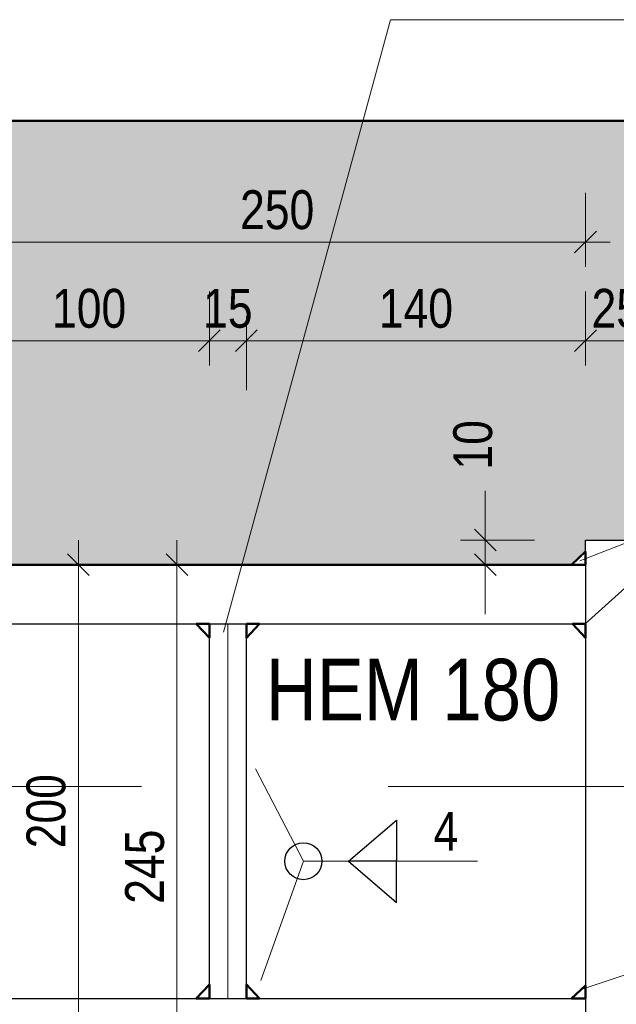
# Model space of a CAD drawing. Header units: millimetres. Extents: x 0 to 6.08, y 0 to 5.27.
# Tile 15 of 54: x 0.65 to 0.89, y 2.25 to 2.65. Entities that reach past the tile are written whole.
import ezdxf

# ---------------------------------------------------------------- set-up
doc = ezdxf.new("R2010")
doc.units = ezdxf.units.MM
doc.linetypes.add('DASHDOT', pattern=[1, 0.5, -0.25, 0, -0.25])
doc.styles.add('Arial Narrow', font='ARIALN.TTF')
doc.dimstyles.new('Arch_Strakon_dimstyle', dxfattribs={"dimtxt": 1.575, "dimasz": 1, "dimexe": 1.25, "dimexo": 0.0625, "dimgap": 1, "dimtad": 0, "dimdec": 5, "dimzin": 12, "dimdsep": 46, "dimtxsty": 'Arial Narrow', "dimblk": 'Arrowhead_Tick', "dimsah": 1, "dimcen": 0, "dimse1": 1, "dimse2": 1, "dimclrd": 6, "dimclrt": 2, "dimazin": 0, "dimtfac": 1, "dimtdec": 4, "dimtmove": 0, "dimatfit": 3, "dimldrblk": 'NONE', "dimfxl": 1, "dimtvp": 1, "dimtolj": 1, "dimtzin": 0, "dimlwd": 13, "dimarcsym": 2})
pattern_1 = [(45, (0, 0), (-0.0031819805, 0.0031819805), [0, -0.0075])]
pattern_2 = [(135, (0, 0), (-0.0031819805, -0.0031819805), [0, -0.0075])]

# ---------------------------------------------------------------- blocks, each defined once
blk = doc.blocks.new('Arrowhead_Tick')
at = {"color": 0, "linetype": 'Continuous', "lineweight": -2, "ltscale": 0.2}
for p, q in [((0, 2), (0, -1)), ((-1, 0), (0, 0)), ((1, 0), (0, 0))]:
    blk.add_line(p, q, dxfattribs=at)
at = {"color": 2, "linetype": 'Continuous', "lineweight": 35, "ltscale": 0.2}
blk.add_line((0.442, 0.442), (-0.442, -0.442), dxfattribs=at)
blk = doc.blocks.new('*D37')
at = {"color": 6, "linetype": 'Continuous', "lineweight": 13}
blk.add_line((0.67, 2.2397), (0.67, 2.4197), dxfattribs=at)
at = {"layer": 'Defpoints', "color": 0}
for p in [(0.67, 2.4297), (0.87562, 2.4297), (0.87562, 2.2297)]:
    blk.add_point(p, dxfattribs=at)
at = {"color": 6, "lineweight": 13, "xscale": 0.01, "yscale": 0.01, "zscale": 0.01}
for p, rotation in [((0.67, 2.4297), 90), ((0.67, 2.2297), 270)]:
    blk.add_blockref('Arrowhead_Tick', p, dxfattribs=dict(at, rotation=rotation))
at = {"color": 2, "lineweight": 35, "insert": (0.65696, 2.3297), "char_height": 0.01575, "attachment_point": 5, "rotation": 90, "style": 'Arial Narrow'}
blk.add_mtext('\\A1;200', dxfattribs=at)
blk = doc.blocks.new('_None')
blk = doc.blocks.new('*D44')
at = {"color": 6, "linetype": 'Continuous', "lineweight": 13}
blk.add_line((0.63562, 2.52057), (0.71312, 2.52057), dxfattribs=at)
at = {"layer": 'Defpoints', "color": 0}
for p in [(0.72312, 2.52057), (0.62562, 2.4297), (0.72312, 2.4057)]:
    blk.add_point(p, dxfattribs=at)
at = {"color": 6, "lineweight": 13, "xscale": 0.01, "yscale": 0.01, "zscale": 0.01}
blk.add_blockref('Arrowhead_Tick', (0.72312, 2.52057), dxfattribs=at)
at = {"color": 6, "lineweight": 13, "xscale": 0.01, "yscale": 0.01, "zscale": 0.01, "rotation": 180}
blk.add_blockref('Arrowhead_Tick', (0.62562, 2.52057), dxfattribs=at)
at = {"color": 2, "lineweight": 35, "insert": (0.67437, 2.53361), "char_height": 0.01575, "attachment_point": 5, "style": 'Arial Narrow'}
blk.add_mtext('\\A1;100', dxfattribs=at)
blk = doc.blocks.new('*D45')
at = {"color": 6, "linetype": 'Continuous', "lineweight": 13}
for p, q in [((0.86562, 2.52057), (0.85562, 2.52057)), ((0.87562, 2.52057), (0.90062, 2.52057)), ((0.91062, 2.52057), (0.92062, 2.52057))]:
    blk.add_line(p, q, dxfattribs=at)
at = {"layer": 'Defpoints', "color": 0}
for p in [(0.90062, 2.52057), (0.90062, 2.4397), (0.87562, 2.4297)]:
    blk.add_point(p, dxfattribs=at)
at = {"color": 6, "lineweight": 13, "xscale": 0.01, "yscale": 0.01, "zscale": 0.01}
blk.add_blockref('Arrowhead_Tick', (0.87562, 2.52057), dxfattribs=at)
at = {"color": 6, "lineweight": 13, "xscale": 0.01, "yscale": 0.01, "zscale": 0.01, "rotation": 180}
blk.add_blockref('Arrowhead_Tick', (0.90062, 2.52057), dxfattribs=at)
at = {"color": 2, "lineweight": 35, "insert": (0.88812, 2.53361), "char_height": 0.01575, "attachment_point": 5, "style": 'Arial Narrow'}
blk.add_mtext('\\A1;25', dxfattribs=at)
blk = doc.blocks.new('*D46')
at = {"color": 6, "linetype": 'Continuous', "lineweight": 13}
for p, q in [((0.71312, 2.52057), (0.70312, 2.52057)), ((0.72312, 2.52057), (0.73812, 2.52057)), ((0.74812, 2.52057), (0.75812, 2.52057))]:
    blk.add_line(p, q, dxfattribs=at)
at = {"layer": 'Defpoints', "color": 0}
for p in [(0.73812, 2.52057), (0.72312, 2.4057), (0.73812, 2.4057)]:
    blk.add_point(p, dxfattribs=at)
at = {"color": 6, "lineweight": 13, "xscale": 0.01, "yscale": 0.01, "zscale": 0.01}
blk.add_blockref('Arrowhead_Tick', (0.72312, 2.52057), dxfattribs=at)
at = {"color": 6, "lineweight": 13, "xscale": 0.01, "yscale": 0.01, "zscale": 0.01, "rotation": 180}
blk.add_blockref('Arrowhead_Tick', (0.73812, 2.52057), dxfattribs=at)
at = {"color": 2, "lineweight": 35, "insert": (0.73062, 2.53361), "char_height": 0.01575, "attachment_point": 5, "style": 'Arial Narrow'}
blk.add_mtext('\\A1;15', dxfattribs=at)
blk = doc.blocks.new('*D47')
at = {"color": 6, "linetype": 'Continuous', "lineweight": 13}
blk.add_line((0.74812, 2.52057), (0.86562, 2.52057), dxfattribs=at)
at = {"layer": 'Defpoints', "color": 0}
for p in [(0.87562, 2.52057), (0.87562, 2.4297), (0.73812, 2.4057)]:
    blk.add_point(p, dxfattribs=at)
at = {"color": 6, "lineweight": 13, "xscale": 0.01, "yscale": 0.01, "zscale": 0.01}
blk.add_blockref('Arrowhead_Tick', (0.87562, 2.52057), dxfattribs=at)
at = {"color": 6, "lineweight": 13, "xscale": 0.01, "yscale": 0.01, "zscale": 0.01, "rotation": 180}
blk.add_blockref('Arrowhead_Tick', (0.73812, 2.52057), dxfattribs=at)
at = {"color": 2, "lineweight": 35, "insert": (0.80687, 2.53361), "char_height": 0.01575, "attachment_point": 5, "style": 'Arial Narrow'}
blk.add_mtext('\\A1;140', dxfattribs=at)
blk = doc.blocks.new('*D61')
at = {"color": 6, "linetype": 'Continuous', "lineweight": 13}
blk.add_line((0.63562, 2.56057), (0.86562, 2.56057), dxfattribs=at)
at = {"layer": 'Defpoints', "color": 0}
for p in [(0.87562, 2.56057), (0.62562, 2.4297), (0.87562, 2.4297)]:
    blk.add_point(p, dxfattribs=at)
at = {"color": 6, "lineweight": 13, "xscale": 0.01, "yscale": 0.01, "zscale": 0.01}
blk.add_blockref('Arrowhead_Tick', (0.87562, 2.56057), dxfattribs=at)
at = {"color": 6, "lineweight": 13, "xscale": 0.01, "yscale": 0.01, "zscale": 0.01, "rotation": 180}
blk.add_blockref('Arrowhead_Tick', (0.62562, 2.56057), dxfattribs=at)
at = {"color": 2, "lineweight": 35, "insert": (0.75062, 2.57361), "char_height": 0.01575, "attachment_point": 5, "style": 'Arial Narrow'}
blk.add_mtext('\\A1;250', dxfattribs=at)
blk = doc.blocks.new('*D152')
at = {"color": 6, "linetype": 'Continuous', "lineweight": 13}
for p, q in [((0.835, 2.4497), (0.835, 2.4597)), ((0.835, 2.4297), (0.835, 2.4397)), ((0.835, 2.4197), (0.835, 2.4097))]:
    blk.add_line(p, q, dxfattribs=at)
at = {"layer": 'Defpoints', "color": 0}
for p in [(0.835, 2.4397), (0.87562, 2.4397), (0.87562, 2.4297)]:
    blk.add_point(p, dxfattribs=at)
at = {"color": 6, "lineweight": 13, "xscale": 0.01, "yscale": 0.01, "zscale": 0.01}
for p, rotation in [((0.835, 2.4397), 270), ((0.835, 2.4297), 90)]:
    blk.add_blockref('Arrowhead_Tick', p, dxfattribs=dict(at, rotation=rotation))
at = {"color": 2, "lineweight": 35, "insert": (0.83, 2.47833), "char_height": 0.01575, "attachment_point": 5, "rotation": 90, "style": 'Arial Narrow'}
blk.add_mtext('\\A1;10', dxfattribs=at)
blk = doc.blocks.new('*D159')
at = {"color": 6, "linetype": 'Continuous', "lineweight": 13}
blk.add_line((1.11, 1.8297), (1.11, 2.4297), dxfattribs=at)
at = {"layer": 'Defpoints', "color": 0}
for p in [(0.87562, 2.4397), (1.11, 2.4397), (0.90062, 1.8197)]:
    blk.add_point(p, dxfattribs=at)
at = {"color": 6, "lineweight": 13, "xscale": 0.01, "yscale": 0.01, "zscale": 0.01}
for p, rotation in [((1.11, 2.4397), 90), ((1.11, 1.8197), 270)]:
    blk.add_blockref('Arrowhead_Tick', p, dxfattribs=dict(at, rotation=rotation))
at = {"color": 2, "lineweight": 35, "insert": (1.09696, 2.1297), "char_height": 0.01575, "attachment_point": 5, "rotation": 90, "style": 'Arial Narrow'}
blk.add_mtext('\\A1;620', dxfattribs=at)
blk = doc.blocks.new('*D271')
at = {"color": 6, "linetype": 'Continuous', "lineweight": 13}
blk.add_line((0.71, 2.1947), (0.71, 2.4197), dxfattribs=at)
at = {"layer": 'Defpoints', "color": 0}
for p in [(0.60562, 2.4297), (0.71, 2.4297), (0.85562, 2.1847)]:
    blk.add_point(p, dxfattribs=at)
at = {"color": 6, "lineweight": 13, "xscale": 0.01, "yscale": 0.01, "zscale": 0.01}
for p, rotation in [((0.71, 2.4297), 90), ((0.71, 2.1847), 270)]:
    blk.add_blockref('Arrowhead_Tick', p, dxfattribs=dict(at, rotation=rotation))
at = {"color": 2, "lineweight": 35, "insert": (0.69696, 2.3072), "char_height": 0.01575, "attachment_point": 5, "rotation": 90, "style": 'Arial Narrow'}
blk.add_mtext('\\A1;245', dxfattribs=at)

msp = doc.modelspace()

# ---------------------------------------------------------------- hatches: boundary and pattern name
at = {"lineweight": 18, "true_color": 0xceffce}
msp.add_hatch(color=254, dxfattribs=at).paths.add_polyline_path([(1.602911, 2.609705), (1.604916, 2.429705), (0.906264, 2.429705), (0.900617, 2.43501), (0.900617, 2.439705), (0.875617, 2.439705), (0.875617, 2.43501), (0.869971, 2.429705), (0.605617, 2.429705), (0.605617, 2.359705), (0.282793, 2.359705), (0.282793, 2.609705)])
at = {"lineweight": 18}
h = msp.add_hatch(dxfattribs=at)
h.set_pattern_fill('punkt', color=5, scale=0.01, angle=135, style=0, pattern_type=2)
h.set_pattern_definition(pattern_2)
h.paths.add_polyline_path([(0.869971, 2.429705), (0.875617, 2.429705), (0.875617, 2.43501)])
h = msp.add_hatch(dxfattribs=at)
h.set_pattern_fill('punkt', color=5, scale=0.01, angle=45, style=0, pattern_type=2)
h.set_pattern_definition(pattern_1)
h.paths.add_polyline_path([(0.723117, 2.400058), (0.723117, 2.405705), (0.717812, 2.405705)])
h = msp.add_hatch(dxfattribs=at)
h.set_pattern_fill('punkt', color=5, scale=0.01, angle=45, style=0, pattern_type=2)
h.set_pattern_definition(pattern_1)
h.paths.add_polyline_path([(0.738117, 2.400058), (0.738117, 2.405705), (0.743423, 2.405705)])
h = msp.add_hatch(dxfattribs=at)
h.set_pattern_fill('punkt', color=5, scale=0.01, angle=45, style=0, pattern_type=2)
h.set_pattern_definition(pattern_1)
h.paths.add_polyline_path([(0.875617, 2.400058), (0.875617, 2.405705), (0.870312, 2.405705)])
h = msp.add_hatch(dxfattribs=at)
h.set_pattern_fill('punkt', color=5, scale=0.01, angle=45, style=0, pattern_type=2)
h.set_pattern_definition(pattern_1)
h.paths.add_polyline_path([(0.723117, 2.259352), (0.717812, 2.253705), (0.723117, 2.253705)])
h = msp.add_hatch(dxfattribs=at)
h.set_pattern_fill('punkt', color=5, scale=0.01, angle=45, style=0, pattern_type=2)
h.set_pattern_definition(pattern_1)
h.paths.add_polyline_path([(0.738117, 2.259352), (0.738117, 2.253705), (0.743423, 2.253705)])
h = msp.add_hatch(dxfattribs=at)
h.set_pattern_fill('punkt', color=5, scale=0.01, angle=135, style=0, pattern_type=2)
h.set_pattern_definition(pattern_2)
h.paths.add_polyline_path([(0.869971, 2.253705), (0.875617, 2.253705), (0.875617, 2.25901)])

# ---------------------------------------------------------------- linework, layer by layer
at = {"color": 6, "linetype": 'Continuous', "lineweight": 13}
for p, q in [((0.796546, 2.650792), (0.728839, 2.402331)), ((0.944884, 2.650792), (0.796546, 2.650792)), ((0.92684, 2.452127), (0.87329, 2.431309)), ((0.92684, 2.452127), (0.875466, 2.405741)), ((0.76123, 2.309427), (0.741896, 2.34695)), ((0.743939, 2.261047), (0.76123, 2.309427)), ((0.76123, 2.309427), (0.831896, 2.309427)), ((0.92684, 2.275098), (0.874745, 2.25765))]:
    msp.add_line(p, q, dxfattribs=at)
at = {"color": 4, "linetype": 'Continuous', "lineweight": 50}
for p, q in [((0.282793, 2.609705), (1.602911, 2.609705)), ((0.869971, 2.429705), (0.875617, 2.43501)), ((0.875617, 2.429705), (0.875617, 2.43501)), ((0.875617, 2.429705), (0.605617, 2.429705)), ((0.869971, 2.429705), (0.875617, 2.429705)), ((0.723117, 2.400058), (0.717812, 2.405705)), ((0.723117, 2.405705), (0.717812, 2.405705)), ((0.723117, 2.400058), (0.723117, 2.405705)), ((0.738117, 2.400058), (0.743423, 2.405705)), ((0.738117, 2.400058), (0.738117, 2.405705)), ((0.738117, 2.405705), (0.743423, 2.405705)), ((0.875617, 2.400058), (0.870312, 2.405705)), ((0.875617, 2.405705), (0.870312, 2.405705)), ((0.875617, 2.400058), (0.875617, 2.405705)), ((0.723117, 2.259352), (0.717812, 2.253705)), ((0.723117, 2.259352), (0.723117, 2.253705)), ((0.738117, 2.259352), (0.743423, 2.253705)), ((0.738117, 2.259352), (0.738117, 2.253705)), ((0.869971, 2.253705), (0.875617, 2.25901)), ((0.875617, 2.253705), (0.875617, 2.25901)), ((0.723117, 2.253705), (0.717812, 2.253705)), ((0.738117, 2.253705), (0.743423, 2.253705)), ((0.869971, 2.253705), (0.875617, 2.253705))]:
    msp.add_line(p, q, dxfattribs=at)
at = {"color": 3, "linetype": 'Continuous', "lineweight": 25}
for p, q in [((0.875617, 2.429705), (0.875617, 2.439705)), ((0.875617, 2.439705), (0.900617, 2.439705)), ((0.625617, 2.429705), (0.875617, 2.429705)), ((0.875617, 2.429705), (0.875617, 1.819705)), ((0.625617, 2.405705), (0.875617, 2.405705)), ((0.723117, 2.253705), (0.723117, 2.405705)), ((0.738117, 2.253705), (0.738117, 2.405705)), ((0.77951, 2.309427), (0.798977, 2.32613)), ((0.798977, 2.32613), (0.798977, 2.309427)), ((0.798977, 2.309427), (0.77951, 2.309427)), ((0.77951, 2.309427), (0.798977, 2.292724)), ((0.798977, 2.292724), (0.798977, 2.309427)), ((0.625617, 2.253705), (0.875617, 2.253705))]:
    msp.add_line(p, q, dxfattribs=at)
at = {"color": 9, "linetype": 'Continuous', "lineweight": 0}
for p, q in [((0.730617, 2.253705), (0.730617, 2.405705)), ((0.723117, 2.253705), (0.723117, 2.303705)), ((0.673117, 2.253705), (0.723117, 2.253705)), ((0.788117, 2.253705), (0.738117, 2.253705))]:
    msp.add_line(p, q, dxfattribs=at)
at = {"color": 9, "linetype": 'DASHDOT', "lineweight": 0, "ltscale": 0.05}
msp.add_line((0.595617, 2.339705), (0.945658, 2.339705), dxfattribs=at)
at = {"color": 3, "linetype": 'Continuous', "lineweight": 25}
msp.add_circle((0.76123, 2.309427), 0.0075, dxfattribs=at)

# ---------------------------------------------------------------- dimensions: what is measured, and where the dimension line sits
at = {"lineweight": 35}
for base, p1, p2, text, picture, middle in [((0.875617, 2.560566), (0.625617, 2.429705), (0.875617, 2.429705), '250', '*D61', (0.750617, 2.560566)), ((0.723117, 2.520566), (0.625617, 2.429705), (0.723117, 2.405705), '100', '*D44', (0.674367, 2.520566)), ((0.738117, 2.520566), (0.723117, 2.405705), (0.738117, 2.405705), '15', '*D46', (0.730617, 2.520566)), ((0.875617, 2.520566), (0.738117, 2.405705), (0.875617, 2.429705), '140', '*D47', (0.806867, 2.520566)), ((0.900617, 2.520566), (0.875617, 2.429705), (0.900617, 2.439705), '25', '*D45', (0.888117, 2.520566))]:
    dim = msp.add_linear_dim(base=base, p1=p1, p2=p2, text=text, dimstyle='Arch_Strakon_dimstyle', override={"dimscale": 0.01, "dimtxt": 1.575, "dimasz": 1, "dimgap": 0.5, "dimtad": 1, "dimjust": 0, "dimtih": 0, "dimtoh": 0, "dimdec": 5, "dimdsep": 46, "dimtxsty": 'Arial Narrow', "dimclrd": 6, "dimclrt": 2, "dimtix": 1, "dimtofl": 255, "dimtmove": 0, "dimatfit": 2, "dimfxl": 0, "dimfxlon": 0, "dimtvp": 31.746032, "dimlwd": 13}, dxfattribs=at)
    dim.commit()
    dim.dimension.update_dxf_attribs({"geometry": picture, "text_midpoint": middle, "dimtype": 160})
for base, p1, p2, text, override, picture, middle in [((0.835, 2.439705), (0.875617, 2.429705), (0.875617, 2.439705), '10', {"dimscale": 0.01, "dimtxt": 1.575, "dimasz": 1, "dimgap": 0.5, "dimtad": 1, "dimjust": 4, "dimtih": 0, "dimtoh": 0, "dimdec": 5, "dimdsep": 46, "dimtxsty": 'Arial Narrow', "dimclrd": 6, "dimclrt": 2, "dimtix": 0, "dimtofl": 255, "dimtmove": 2, "dimatfit": 2, "dimfxl": 0, "dimfxlon": 0, "dimtvp": 31.746032, "dimlwd": 13}, '*D152', (0.83, 2.478329)), ((1.11, 2.439705), (0.900617, 1.819705), (0.875617, 2.439705), '620', {"dimscale": 0.01, "dimtxt": 1.575, "dimasz": 1, "dimgap": 0.5, "dimtad": 1, "dimjust": 0, "dimtih": 0, "dimtoh": 0, "dimdec": 5, "dimdsep": 46, "dimtxsty": 'Arial Narrow', "dimclrd": 6, "dimclrt": 2, "dimtix": 1, "dimtofl": 255, "dimtmove": 0, "dimatfit": 2, "dimfxl": 0, "dimfxlon": 0, "dimtvp": 31.746032, "dimlwd": 13}, '*D159', (1.11, 2.129705)), ((0.71, 2.429705), (0.855617, 2.184705), (0.605617, 2.429705), '245', {"dimscale": 0.01, "dimtxt": 1.575, "dimasz": 1, "dimgap": 0.5, "dimtad": 1, "dimjust": 0, "dimtih": 0, "dimtoh": 0, "dimdec": 3, "dimdsep": 46, "dimtxsty": 'Arial Narrow', "dimclrd": 6, "dimclrt": 2, "dimtix": 1, "dimtofl": 255, "dimtmove": 0, "dimatfit": 2, "dimfxl": 0, "dimfxlon": 0, "dimtvp": 31.746032, "dimlwd": 13}, '*D271', (0.71, 2.307205)), ((0.67, 2.429705), (0.875617, 2.229705), (0.875617, 2.429705), '200', {"dimscale": 0.01, "dimtxt": 1.575, "dimasz": 1, "dimgap": 0.5, "dimtad": 1, "dimjust": 0, "dimtih": 0, "dimtoh": 0, "dimdec": 5, "dimdsep": 46, "dimtxsty": 'Arial Narrow', "dimclrd": 6, "dimclrt": 2, "dimtix": 1, "dimtofl": 255, "dimtmove": 0, "dimatfit": 2, "dimfxl": 0, "dimfxlon": 0, "dimtvp": 31.746032, "dimlwd": 13}, '*D37', (0.67, 2.329705))]:
    dim = msp.add_linear_dim(base=base, p1=p1, p2=p2, angle=90, text=text, dimstyle='Arch_Strakon_dimstyle', override=override, dxfattribs=at)
    dim.commit()
    dim.dimension.update_dxf_attribs({"geometry": picture, "text_midpoint": middle, "dimtype": 160})

# ---------------------------------------------------------------- next in the draw order: texts
at = {"color": 2, "lineweight": 35, "attachment_point": 7, "line_spacing_factor": 0.9, "style": 'Arial Narrow', "bg_fill": 3, "box_fill_scale": 1.2, "bg_fill_color": 256, "bg_fill_true_color": 13158600, "bg_fill_transparency": 0}
for s, insert, char_height in [('HEM 180', (0.746037, 2.366164), 0.025), ('4', (0.814013, 2.313691), 0.01575)]:
    msp.add_mtext(s, dxfattribs=dict(at, insert=insert, char_height=char_height))

doc.saveas('drawing.dxf')
